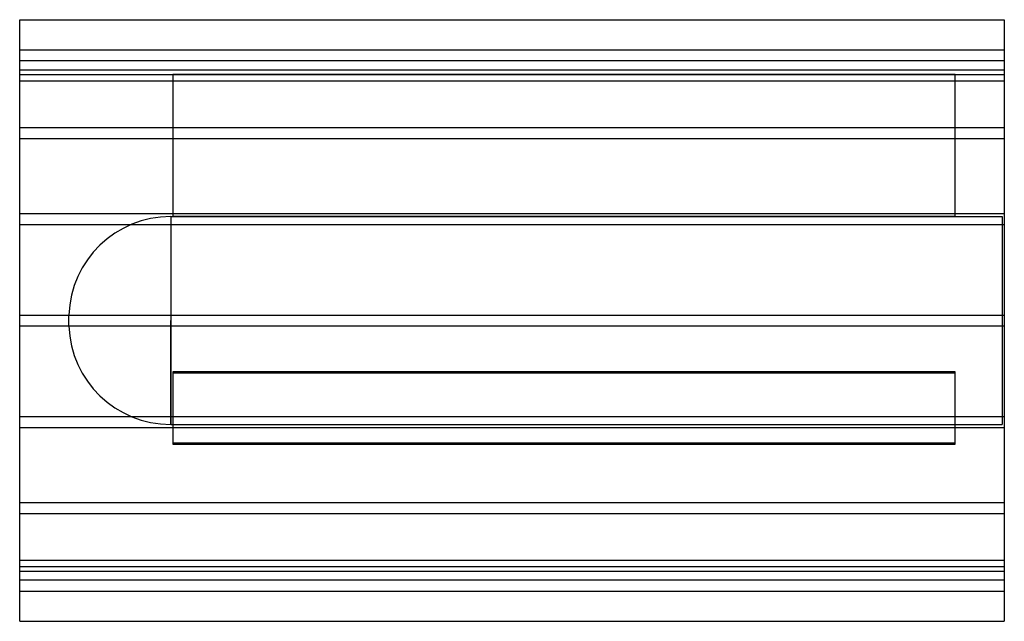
# Model space of a CAD drawing. Header units: millimetres. Extents: x -900 to 900, y -550 to 550.
import ezdxf

# ---------------------------------------------------------------- set-up
doc = ezdxf.new("R2010")
doc.units = ezdxf.units.MM
doc.layers.add('HIDDEN', color=7, linetype='Continuous')
doc.layers.add('THICK', color=7, linetype='Continuous')

msp = doc.modelspace()

# ---------------------------------------------------------------- linework, layer by layer
at = {"layer": 'HIDDEN'}
for p, q in [((-900, 495), (900, 495)), ((900, 475), (-900, 475)), ((-900, 458.1), (900, 458.1)), ((-900, 458.1), (900, 458.1)), ((-900, 450), (-620, 450)), ((-900, 438.1), (900, 438.1)), ((-900, 438.1), (900, 438.1)), ((810, 450), (-620, 450)), ((-620, 450), (-620, 190)), ((-620, 450), (-620, 450)), ((-620, 450), (810, 450)), ((810, 190), (810, 450)), ((810, 450), (810, 450)), ((810, 450), (900, 450)), ((-900, 352.9), (900, 352.9)), ((-900, 352.9), (900, 352.9)), ((-900, 332.9), (900, 332.9)), ((-900, 332.9), (900, 332.9)), ((-900, 195.6), (900, 195.6)), ((-900, 195.6), (900, 195.6)), ((-623.9, 190), (-623.9, 0)), ((-623.9, 190), (-620, 190)), ((-620, 190), (810, 190)), ((810, 190), (-620, 190)), ((810, 190), (896, 190)), ((896, 190), (896, 0)), ((-900, 175.6), (900, 175.6)), ((-900, 175.6), (900, 175.6)), ((-900, 10), (900, 10)), ((-900, 10), (900, 10)), ((-810, 0), (-810, 9.9)), ((-623.9, 0), (-623.9, -190)), ((896, 0), (896, -190)), ((-900, -10), (900, -10)), ((-900, -10), (900, -10)), ((-810, -9.9), (-810, 0)), ((-623.9, -190), (-623.9, 0)), ((810, -94.1), (-620, -94.1)), ((-620, -94.1), (810, -94.1)), ((-620, -94.1), (-620, -224.1)), ((-620, -95.9), (810, -95.9)), ((810, -95.9), (-620, -95.9)), ((810, -224.1), (810, -94.1)), ((-900, -175.6), (900, -175.6)), ((-900, -175.6), (900, -175.6)), ((-900, -195.6), (900, -195.6)), ((-900, -195.6), (900, -195.6)), ((-623.9, -190), (896, -190)), ((-620, -224.1), (810, -224.1)), ((-620, -224.1), (-620, -225.9)), ((810, -224.1), (-620, -224.1)), ((810, -225.9), (-620, -225.9)), ((-620, -225.9), (810, -225.9)), ((810, -225.9), (810, -224.1)), ((-900, -332.9), (900, -332.9)), ((-900, -332.9), (900, -332.9)), ((-900, -352.9), (900, -352.9)), ((-900, -352.9), (900, -352.9)), ((-900, -438.1), (900, -438.1)), ((-900, -438.1), (900, -438.1)), ((-900, -450), (900, -450)), ((-900, -458.1), (900, -458.1)), ((-900, -458.1), (900, -458.1)), ((900, -475), (-900, -475)), ((-900, -495), (900, -495))]:
    msp.add_line(p, q, dxfattribs=at)
for centre, start, end in [((-623.9, 3.8), 90, 178.1222), ((-623.9, -3.8), 181.8778, 270)]:
    msp.add_arc(centre, 186.2, start, end, dxfattribs=at)
at = {"layer": 'THICK'}
for p, q in [((-900, 0), (-900, 550)), ((-900, 550), (900, 550)), ((900, 550), (900, 0)), ((900, 0), (900, -550)), ((-900, -550), (-900, 0)), ((-900, -550), (900, -550))]:
    msp.add_line(p, q, dxfattribs=at)

doc.saveas('drawing.dxf')
